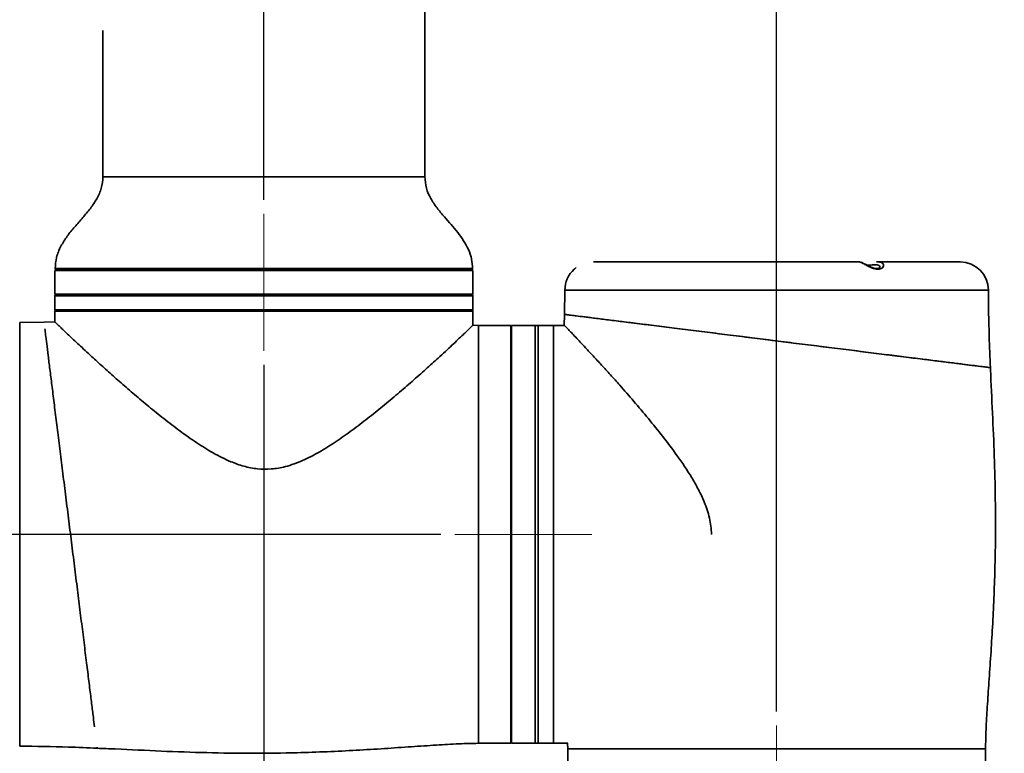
# Model space of a CAD drawing. Header units: millimetres. Extents: x 92 to 152, y 67 to 203.
# Tile 10 of 12: x 116 to 151, y 80 to 106. Entities that reach past the tile are written whole.
import ezdxf

# ---------------------------------------------------------------- set-up
doc = ezdxf.new("R2010")
doc.units = ezdxf.units.MM
doc.linetypes.add('CENTERX2', pattern=[20.32, 12.7, -2.54, 2.54, -2.54])
doc.layers.add('SLD-0', color=179, linetype='Continuous')
doc.layers.add('标注层', color=7, linetype='Continuous')
doc.styles.add('SLDTEXTSTYLE1', font='GOTHIC.TTF', dxfattribs={"width": 0.79431})
doc.styles.add('SLDTEXTSTYLE2', font='GOTHIC.TTF', dxfattribs={"width": 0.913})
doc.dimstyles.new('SLDDIMSTYLE0', dxfattribs={"dimtxt": 2.5, "dimasz": 3.5, "dimexe": 0, "dimexo": 0.0625, "dimgap": 0.625, "dimtad": 2, "dimlfac": 10, "dimrnd": 1e-09, "dimzin": 12, "dimdsep": 46, "dimtxsty": 'SLDTEXTSTYLE1', "dimblk1": 'NONE', "dimblk2": 'NONE', "dimsah": 1, "dimcen": 0.09, "dimadec": 0, "dimazin": 3, "dimtfac": 1, "dimtofl": 0, "dimtmove": 0, "dimatfit": 3, "dimldrblk": 'NONE', "dimfxl": 0, "dimfrac": 2, "dimtolj": 1, "dimtzin": 12, "dimarcsym": 0})
doc.dimstyles.new('SLDDIMSTYLE1', dxfattribs={"dimtxt": 2.5, "dimasz": 3.5, "dimexe": 0, "dimexo": 0.0625, "dimgap": 0.625, "dimtad": 2, "dimdec": 0, "dimlfac": 10, "dimrnd": 1e-09, "dimzin": 12, "dimdsep": 46, "dimtxsty": 'SLDTEXTSTYLE1', "dimblk1": 'NONE', "dimblk2": 'NONE', "dimsah": 1, "dimcen": 0.09, "dimadec": 0, "dimazin": 3, "dimtfac": 1, "dimtofl": 0, "dimtmove": 0, "dimatfit": 3, "dimldrblk": 'NONE', "dimfxl": 0, "dimfrac": 2, "dimtolj": 1, "dimtzin": 12, "dimarcsym": 0})

# ---------------------------------------------------------------- blocks, each defined once
blk = doc.blocks.new('_D')
at = {"layer": '标注层'}
for p, q in [((126.991, 194.836), (94.54, 194.836)), ((95.04, 194.836), (95.04, 87.619)), ((130.996, 87.619), (94.54, 87.619))]:
    blk.add_line(p, q, dxfattribs=at)
for points in [[(95.04, 194.836), (94.79, 192.836), (95.29, 192.836)], [(95.04, 87.619), (95.29, 89.619), (94.79, 89.619)]]:
    blk.add_solid(points, dxfattribs=at)
at = {"layer": '标注层', "insert": (91.817, 136.137), "char_height": 2.5, "attachment_point": 1, "rotation": 90, "style": 'SLDTEXTSTYLE2'}
blk.add_mtext('1072.18', dxfattribs=at)
blk = doc.blocks.new('_NONE')
blk = doc.blocks.new('_D_1')
at = {"layer": '标注层'}
for p, q in [((128.596, 138.619), (102.54, 138.619)), ((103.04, 87.619), (103.04, 138.619)), ((130.996, 87.619), (102.54, 87.619))]:
    blk.add_line(p, q, dxfattribs=at)
for points in [[(103.04, 138.619), (102.79, 136.619), (103.29, 136.619)], [(103.04, 87.619), (103.29, 89.619), (102.79, 89.619)]]:
    blk.add_solid(points, dxfattribs=at)
at = {"layer": '标注层', "insert": (99.817, 110.77), "char_height": 2.5, "attachment_point": 1, "rotation": 90, "style": 'SLDTEXTSTYLE2'}
blk.add_mtext('510', dxfattribs=at)
blk = doc.blocks.new('_D_2')
at = {"layer": '标注层'}
for p, q in [((124.726, 93.619), (124.726, 66.874)), ((142.891, 75.504), (142.891, 66.874)), ((124.726, 67.374), (142.891, 67.374))]:
    blk.add_line(p, q, dxfattribs=at)
for points in [[(124.726, 67.374), (126.726, 67.124), (126.726, 67.624)], [(142.891, 67.374), (140.891, 67.624), (140.891, 67.124)]]:
    blk.add_solid(points, dxfattribs=at)
at = {"layer": '标注层', "insert": (129.501, 70.596), "char_height": 2.5, "attachment_point": 1, "style": 'SLDTEXTSTYLE2'}
blk.add_mtext('181.65', dxfattribs=at)
blk = doc.blocks.new('_D_3')
at = {"layer": '标注层'}
for p, q in [((138.991, 170.089), (138.991, 112.619)), ((124.726, 99.464), (124.726, 113.619)), ((124.726, 113.119), (106.733, 113.119)), ((124.726, 113.119), (138.991, 113.119))]:
    blk.add_line(p, q, dxfattribs=at)
for points in [[(124.726, 113.119), (126.726, 112.869), (126.726, 113.369)], [(138.991, 113.119), (136.991, 113.369), (136.991, 112.869)]]:
    blk.add_solid(points, dxfattribs=at)
at = {"layer": '标注层', "insert": (106.733, 116.341), "char_height": 2.5, "attachment_point": 1, "style": 'SLDTEXTSTYLE2'}
blk.add_mtext('142.65', dxfattribs=at)
blk = doc.blocks.new('_D_4')
at = {"layer": '标注层'}
for p, q in [((138.991, 170.089), (138.991, 112.619)), ((142.891, 81.349), (142.891, 113.619)), ((138.991, 113.119), (142.891, 113.119)), ((142.891, 113.119), (150.301, 113.119))]:
    blk.add_line(p, q, dxfattribs=at)
for points in [[(138.991, 113.119), (140.991, 112.869), (140.991, 113.369)], [(142.891, 113.119), (140.891, 113.369), (140.891, 112.869)]]:
    blk.add_solid(points, dxfattribs=at)
at = {"layer": '标注层', "insert": (147.169, 116.341), "char_height": 2.5, "attachment_point": 1, "style": 'SLDTEXTSTYLE2'}
blk.add_mtext('39', dxfattribs=at)
blk = doc.blocks.new('_D_9')
at = {"layer": '标注层'}
for p, q in [((130.996, 87.619), (102.54, 87.619)), ((103.04, 73.354), (103.04, 87.619)), ((132.991, 73.354), (102.54, 73.354))]:
    blk.add_line(p, q, dxfattribs=at)
for points in [[(103.04, 87.619), (102.79, 85.619), (103.29, 85.619)], [(103.04, 73.354), (103.29, 75.354), (102.79, 75.354)]]:
    blk.add_solid(points, dxfattribs=at)
at = {"layer": '标注层', "insert": (99.817, 76.179), "char_height": 2.5, "attachment_point": 1, "rotation": 90, "style": 'SLDTEXTSTYLE2'}
blk.add_mtext('142.65', dxfattribs=at)

msp = doc.modelspace()

# ---------------------------------------------------------------- linework, layer by layer
at = {"layer": 'SLD-0', "color": 179, "linetype": 'Continuous', "lineweight": 35}
for p, q in [((130.4256, 100.2836), (130.4256, 127.5686)), ((119.0256, 105.4618), (119.0256, 100.2836)), ((132.0749, 96.9836), (117.3763, 96.9836)), ((118.8256, 96.9836), (130.6256, 96.9836)), ((135.7891, 97.0645), (135.7597, 97.0425)), ((145.8402, 97.2686), (136.3998, 97.2686)), ((145.8779, 97.2569), (145.8742, 97.2585)), ((145.9083, 97.243), (145.8892, 97.2518)), ((145.9643, 97.2157), (145.9083, 97.243)), ((146.0508, 97.1719), (145.9643, 97.2157)), ((146.1492, 97.1232), (146.0508, 97.1719)), ((146.2445, 97.0806), (146.1492, 97.1232)), ((146.3285, 97.0504), (146.2445, 97.0806)), ((146.4042, 97.0333), (146.3285, 97.0504)), ((146.4633, 97.031), (146.4042, 97.0333)), ((149.3906, 97.2686), (146.4337, 97.2686)), ((146.5085, 97.0403), (146.4633, 97.031)), ((146.5394, 97.0576), (146.5085, 97.0403)), ((146.5511, 97.0717), (146.5394, 97.0576)), ((146.5511, 97.0712), (146.5511, 97.0717)), ((117.3256, 96.9636), (117.3256, 96.1186)), ((117.3277, 96.9636), (132.1252, 96.9636)), ((117.4756, 96.9636), (131.9756, 96.9636)), ((128.6084, 96.9636), (117.5282, 96.9636)), ((127.8997, 96.9636), (118.8278, 96.9636)), ((127.9836, 96.9636), (130.6244, 96.9636)), ((128.6922, 96.9636), (131.9256, 96.9636)), ((132.1256, 96.1186), (132.1256, 96.9636)), ((135.3906, 96.2686), (135.3747, 95.4069)), ((132.1256, 96.1186), (117.3256, 96.1186)), ((117.3256, 96.0686), (117.3256, 95.5686)), ((117.3756, 96.1186), (132.0756, 96.1186)), ((128.6084, 96.1186), (117.5256, 96.1186)), ((118.1437, 96.1186), (117.6596, 96.1186)), ((118.8917, 96.1186), (118.6932, 96.1186)), ((118.8147, 96.1186), (118.8583, 96.1186)), ((119.1732, 96.1186), (118.8412, 96.1186)), ((118.8583, 96.1186), (119.1258, 96.1186)), ((120.3292, 96.1186), (119.0836, 96.1186)), ((119.96, 96.1186), (119.4051, 96.1186)), ((119.6487, 96.1186), (119.4212, 96.1186)), ((119.96, 96.1186), (119.6487, 96.1186)), ((122.3377, 96.1186), (120.3164, 96.1186)), ((121.1756, 96.1186), (121.3381, 96.1186)), ((121.2028, 96.1186), (121.1756, 96.1186)), ((121.3381, 96.1186), (121.7827, 96.1186)), ((122.042, 96.1186), (121.6631, 96.1186)), ((121.7827, 96.1186), (123.0268, 96.1186)), ((122.3377, 96.1186), (122.042, 96.1186)), ((125.3552, 96.1186), (122.8672, 96.1186)), ((124.7256, 96.1186), (124.4055, 96.1186)), ((125.1545, 96.1186), (124.7256, 96.1186)), ((124.7256, 96.1186), (125.2282, 96.1186)), ((125.3552, 96.1186), (125.1545, 96.1186)), ((125.2282, 96.1186), (126.3466, 96.1186)), ((127.9912, 96.1186), (125.916, 96.1186)), ((128.1131, 96.1186), (127.6256, 96.1186)), ((131.9256, 96.1186), (128.6922, 96.1186)), ((129.4912, 96.1186), (130.1366, 96.1186)), ((129.4912, 96.1186), (129.8026, 96.1186)), ((129.8026, 96.1186), (130.03, 96.1186)), ((129.8885, 96.1186), (130.034, 96.1186)), ((130.5929, 96.1186), (129.9914, 96.1186)), ((130.2314, 96.1186), (130.03, 96.1186)), ((130.1208, 96.1186), (130.2314, 96.1186)), ((130.5317, 96.1186), (130.3314, 96.1186)), ((130.5929, 96.1186), (130.8281, 96.1186)), ((130.8281, 96.1186), (131.3675, 96.1186)), ((130.8501, 96.1186), (131.0992, 96.1186)), ((131.2424, 96.1186), (131.7916, 96.1186)), ((132.1256, 95.5686), (132.1256, 96.0686)), ((117.3256, 95.5186), (117.3256, 95.1347)), ((124.7256, 95.5186), (117.3267, 95.5186)), ((132.0756, 95.5186), (117.3756, 95.5186)), ((124.7256, 95.5186), (117.46, 95.5186)), ((124.7256, 95.5186), (132.1245, 95.5186)), ((124.7256, 95.5186), (131.9912, 95.5186)), ((132.1256, 95.0191), (132.1256, 95.5186)), ((135.3747, 95.4067), (135.3675, 95.0172)), ((135.3869, 95.4065), (135.3962, 95.4054)), ((135.3962, 95.4054), (135.4627, 95.397)), ((135.4627, 95.397), (135.5829, 95.382)), ((135.5829, 95.382), (135.7502, 95.3611)), ((135.7502, 95.3611), (135.9659, 95.3341)), ((135.9659, 95.3341), (136.237, 95.3003)), ((136.237, 95.3003), (136.5557, 95.2604)), ((136.5557, 95.2604), (136.9104, 95.2161)), ((116.9373, 95.1337), (116.0756, 95.1186)), ((117.327, 95.1406), (116.9374, 95.1337)), ((132.3256, 95.0186), (132.1244, 95.0237)), ((133.4756, 95.0186), (132.3256, 95.0186)), ((133.4756, 95.0186), (133.4756, 87.6186)), ((134.3406, 95.0186), (133.4956, 95.0186)), ((133.4956, 95.0186), (133.4956, 80.2186)), ((134.4406, 95.0186), (134.3406, 95.0186)), ((134.3406, 95.0186), (134.3406, 80.2186)), ((134.9906, 95.0186), (134.4406, 95.0186)), ((134.4406, 95.0186), (134.4406, 80.2186)), ((135.3745, 95.0186), (134.9906, 95.0186)), ((134.9906, 95.0186), (134.9906, 80.2186)), ((136.9104, 95.2161), (137.3057, 95.1667)), ((137.3057, 95.1667), (137.7518, 95.1109)), ((137.7518, 95.1109), (138.2347, 95.0505)), ((138.2347, 95.0505), (138.74, 94.9874)), ((138.74, 94.9874), (139.2736, 94.9207)), ((139.2736, 94.9207), (139.8483, 94.8488)), ((133.4956, 94.8686), (133.4756, 94.8686)), ((139.8483, 94.8488), (140.4449, 94.7743)), ((140.4449, 94.7743), (141.0469, 94.699)), ((141.0469, 94.699), (141.6617, 94.6222)), ((141.6617, 94.6222), (142.3031, 94.542)), ((142.3031, 94.542), (142.9491, 94.4612)), ((142.9491, 94.4612), (143.58, 94.3824)), ((143.58, 94.3824), (144.2064, 94.3041)), ((144.2064, 94.3041), (144.8416, 94.2247)), ((144.8416, 94.2247), (145.4629, 94.147)), ((145.4629, 94.147), (146.0486, 94.0738)), ((146.0486, 94.0738), (146.6127, 94.0033)), ((146.6127, 94.0033), (147.1665, 93.9341)), ((147.1665, 93.9341), (147.689, 93.8688)), ((147.689, 93.8688), (148.1603, 93.8098)), ((148.1603, 93.8098), (148.5954, 93.7555)), ((148.5954, 93.7555), (149.002, 93.7046)), ((149.002, 93.7046), (149.3638, 93.6594)), ((149.3638, 93.6594), (149.6671, 93.6215)), ((149.6671, 93.6215), (149.9241, 93.5894)), ((149.9241, 93.5894), (150.138, 93.5626)), ((150.138, 93.5626), (150.299, 93.5425)), ((150.299, 93.5425), (150.4213, 93.5272)), ((150.4213, 93.5272), (150.4628, 93.522)), ((133.4756, 87.6186), (133.4756, 80.2186)), ((133.4756, 80.3686), (133.4956, 80.3686)), ((132.3256, 80.2186), (133.4756, 80.2186)), ((133.4956, 80.2186), (134.3406, 80.2186)), ((134.3406, 80.2186), (134.4406, 80.2186)), ((134.4406, 80.2186), (134.9906, 80.2186)), ((134.9906, 80.2186), (135.4901, 80.2186)), ((135.4854, 80.2197), (135.4906, 80.0186)), ((135.4906, 80.0186), (135.4906, 78.8686)), ((150.2906, 78.8686), (150.2906, 80.0186))]:
    msp.add_line(p, q, dxfattribs=at)
at = {"layer": 'SLD-0', "color": 8, "linetype": 'Continuous', "lineweight": 35}
for p, q in [((119.0256, 100.2836), (130.4256, 100.2836)), ((117.3263, 97.035), (132.1249, 97.035)), ((150.3906, 96.2686), (135.3906, 96.2686)), ((132.1256, 96.0686), (117.3256, 96.0686)), ((117.3256, 95.5686), (132.1256, 95.5686)), ((116.0756, 95.1186), (116.0756, 87.6186)), ((132.3256, 95.0186), (132.3256, 87.6186)), ((116.0756, 87.6186), (116.0756, 80.1186)), ((132.3256, 87.6186), (132.3256, 80.2186)), ((150.2906, 80.0186), (135.4906, 80.0186))]:
    msp.add_line(p, q, dxfattribs=at)
at = {"layer": 'SLD-0', "color": 179, "linetype": 'Continuous', "lineweight": 35}
for centre, radius, start, end in [((117.3763, 97.0336), 0.05, 178.34659, 270), ((118.8256, 96.8836), 0.1, 53.1301, 90), ((130.6256, 96.8836), 0.1, 90, 126.8699), ((132.0749, 97.0336), 0.05, 270, 1.65341), ((136.3906, 96.2686), 1, 132.43019, 179.99996), ((149.3906, 96.2686), 1, 0.00004, 90), ((117.3756, 96.0686), 0.05, 90, 180), ((132.0756, 96.0686), 0.05, 0, 90), ((117.3756, 95.5686), 0.05, 180, 270), ((132.0756, 95.5686), 0.05, 270, 359.99918)]:
    msp.add_arc(centre, radius, start, end, dxfattribs=at)
for points, knots in [([(119.0256, 100.2836), (119.0139, 100.1451), (118.9908, 99.8721), (118.8157, 99.4952), (118.5817, 99.1548), (118.3071, 98.832), (118.0229, 98.5127), (117.7529, 98.1821), (117.5259, 97.8252), (117.3633, 97.4394), (117.3423, 97.1663), (117.3322, 97.0342)], [0, 0, 0, 0, 0.11045286, 0.21764763, 0.32743958, 0.44089343, 0.5564342, 0.66979528, 0.78196445, 0.8946086, 1, 1, 1, 1]), ([(132.1199, 97.0355), (132.1127, 97.1453), (132.0976, 97.3756), (131.9791, 97.7076), (131.8065, 98.0225), (131.5944, 98.3127), (131.3617, 98.5876), (131.1098, 98.8714), (130.8557, 99.1728), (130.6284, 99.5083), (130.4592, 99.8794), (130.4369, 100.1475), (130.4256, 100.2836)], [0, 0, 0, 0, 0.0877573, 0.1839804, 0.2789811, 0.3746532, 0.4710692, 0.5672427, 0.6784879, 0.7861667, 0.8914421, 1, 1, 1, 1]), ([(135.7597, 97.0425), (135.7512, 97.0358), (135.7312, 97.0198), (135.7236, 97.0132), (135.7192, 97.0094)], [0, 0, 0, 0, 0.4232063, 1, 1, 1, 1]), ([(150.4649, 93.5221), (150.4479, 93.8942), (150.4063, 94.8092), (150.3964, 95.7251), (150.3906, 96.2686)], [0, 0, 0, 0, 0.40666364, 1, 1, 1, 1]), ([(150.4628, 93.522), (150.4535, 93.5232), (150.4349, 93.5255), (150.2887, 93.5438), (150.0587, 93.5725), (149.7361, 93.6129), (149.3306, 93.6636), (148.8461, 93.7241), (148.2861, 93.7941), (147.66, 93.8724), (146.9743, 93.9581), (146.2355, 94.0504), (145.4543, 94.1481), (144.6399, 94.2499), (143.8015, 94.3547), (142.9503, 94.4611), (142.0975, 94.5677), (141.2541, 94.6731), (140.4306, 94.7761), (139.6384, 94.8751), (138.8893, 94.9687), (138.1914, 95.056), (137.5542, 95.1356), (136.9884, 95.2063), (136.4982, 95.2676), (136.09, 95.3186), (135.7711, 95.3585), (135.5442, 95.3869), (135.405, 95.4043), (135.3919, 95.4059), (135.3856, 95.4067)], [0, 0, 0, 0, 0.0353847, 0.0708827, 0.1062678, 0.1416465, 0.1771377, 0.2125176, 0.2480257, 0.2836458, 0.3191552, 0.3549427, 0.3908431, 0.4266316, 0.4626911, 0.4988647, 0.5349244, 0.57113, 0.6074511, 0.6436559, 0.6798113, 0.7160828, 0.7522367, 0.7881617, 0.8242025, 0.8601259, 0.895743, 0.9314749, 0.9670912, 1, 1, 1, 1]), ([(116.9666, 94.8909), (116.9744, 94.8282), (116.9915, 94.6916), (117.0311, 94.3744), (117.0821, 93.9667), (117.1435, 93.4753), (117.2139, 92.9123), (117.2926, 92.2827), (117.3789, 91.5921), (117.4716, 90.8508), (117.5695, 90.0673), (117.6717, 89.2501), (117.7766, 88.4102), (117.8831, 87.5586), (117.9897, 86.7057), (118.0951, 85.8626), (118.1978, 85.0408), (118.2964, 84.252), (118.3898, 83.5053), (118.4765, 82.811), (118.5555, 82.1796), (118.6255, 81.6195), (118.6842, 81.1494), (118.7141, 80.9108), (118.7278, 80.8007)], [0, 0, 0, 0, 0.03859943, 0.08406798, 0.12939387, 0.17488611, 0.22052205, 0.26601618, 0.31185944, 0.3578472, 0.40369209, 0.44991499, 0.49628411, 0.54250756, 0.58897127, 0.63558287, 0.68204591, 0.7285049, 0.77511287, 0.82157016, 0.86778355, 0.91414587, 0.96035734, 1, 1, 1, 1]), ([(117.3271, 95.1347), (117.3266, 95.1351), (117.3205, 95.1409), (117.3424, 95.12), (117.3908, 95.0736), (117.4667, 95.0012), (117.5685, 94.9041), (117.6972, 94.7819), (117.8507, 94.6368), (118.0888, 94.4131), (118.4068, 94.1167), (118.8144, 93.7427), (119.2218, 93.3745), (119.6651, 92.9812), (120.1419, 92.5682), (120.6456, 92.1442), (121.1792, 91.7129), (121.7423, 91.2803), (122.3242, 90.8693), (122.9247, 90.4939), (123.484, 90.21), (124.0146, 90.0208), (124.4969, 89.9247), (124.9969, 89.9179), (125.4323, 89.9946), (125.8001, 90.1092), (126.2065, 90.2731), (126.7092, 90.5358), (127.2915, 90.9032), (127.8614, 91.3093), (128.4088, 91.7272), (128.9484, 92.1621), (129.4745, 92.6021), (129.9866, 93.0443), (130.4659, 93.4686), (130.8548, 93.8205), (131.1595, 94.1009), (131.396, 94.3212), (131.6062, 94.5193), (131.7761, 94.6813), (131.9072, 94.8076), (132.0055, 94.903), (132.0761, 94.9718), (132.1188, 95.0137), (132.1225, 95.0174), (132.1243, 95.0191)], [0, 0, 0, 0, 0.0016887, 0.0220931, 0.0395604, 0.0570287, 0.0749646, 0.0929021, 0.1112032, 0.129506, 0.1668294, 0.1951056, 0.2233878, 0.2524645, 0.281545, 0.3106494, 0.339755, 0.3694499, 0.399139, 0.4265015, 0.4541711, 0.4729897, 0.4922312, 0.5111003, 0.5306956, 0.5434024, 0.5561158, 0.5821504, 0.6105187, 0.638901, 0.6679407, 0.6969808, 0.7285089, 0.7600331, 0.792515, 0.8249881, 0.8462188, 0.8674471, 0.8892038, 0.910957, 0.9289118, 0.9468648, 0.9653204, 0.9837748, 1, 1, 1, 1]), ([(140.5839, 87.6186), (140.5787, 87.7158), (140.5682, 87.9104), (140.4945, 88.3016), (140.3476, 88.7392), (140.1249, 89.2086), (139.8086, 89.7645), (139.3817, 90.3957), (138.8579, 91.0898), (138.3413, 91.728), (137.8279, 92.3354), (137.3782, 92.849), (136.9989, 93.2732), (136.6828, 93.6212), (136.3867, 93.9431), (136.1363, 94.2122), (135.9314, 94.4307), (135.7656, 94.6064), (135.6244, 94.7553), (135.5116, 94.8737), (135.4315, 94.9575), (135.3816, 95.0097), (135.3768, 95.0146), (135.3745, 95.0171)], [0, 0, 0, 0, 0.0225666, 0.045141, 0.0922242, 0.1297134, 0.1672292, 0.2438873, 0.3130725, 0.3822634, 0.4534857, 0.524695, 0.574221, 0.6237412, 0.6744746, 0.725198, 0.7644023, 0.8036021, 0.8438519, 0.8840966, 0.9233676, 0.9626355, 1, 1, 1, 1]), ([(150.2906, 80.0186), (150.295, 80.2483), (150.3044, 80.744), (150.3539, 81.5331), (150.4132, 82.4085), (150.4781, 83.3509), (150.5598, 84.6821), (150.634, 86.4002), (150.6512, 88.2929), (150.6164, 90.0096), (150.5577, 91.5359), (150.4974, 92.7071), (150.4709, 93.371), (150.4649, 93.5221)], [0, 0, 0, 0, 0.0509967, 0.1100321, 0.1754504, 0.2457654, 0.3196907, 0.4714645, 0.6274135, 0.7397101, 0.8525264, 0.966425, 1, 1, 1, 1]), ([(116.0756, 80.1186), (116.6512, 80.1121), (117.5672, 80.1019), (118.4821, 80.0596), (118.822, 80.0439)], [0, 0, 0, 0, 0.6284841, 1, 1, 1, 1]), ([(118.8221, 80.0463), (118.822, 80.0475), (118.8218, 80.0488), (118.818, 80.0795), (118.8175, 80.0835)], [0, 0, 0, 0, 0.8712437, 1, 1, 1, 1]), ([(118.822, 80.0439), (119.0357, 80.0352), (119.7922, 80.0042), (121.0861, 79.9387), (122.7028, 79.8816), (124.3089, 79.8591), (125.7295, 79.877), (126.9587, 79.9188), (127.9896, 79.9695), (128.9847, 80.0304), (129.9295, 80.0955), (130.8073, 80.155), (131.5984, 80.2047), (132.0953, 80.2142), (132.3256, 80.2186)], [0, 0, 0, 0, 0.0474736, 0.1680393, 0.2875522, 0.4065086, 0.5245186, 0.6028366, 0.6794876, 0.7536038, 0.824104, 0.8896953, 0.9488828, 1, 1, 1, 1])]:
    msp.add_open_spline(points, degree=3, knots=knots, dxfattribs=at)
at = {"layer": 'SLD-0', "color": 8, "linetype": 'Continuous', "lineweight": 35}
for points, knots in [([(146.4267, 97.2673), (146.463, 97.267), (146.5396, 97.2664), (146.6202, 97.2402), (146.6709, 97.1945), (146.6824, 97.131), (146.6528, 97.0711), (146.5957, 97.0267), (146.5251, 97.0019), (146.4256, 97.0037), (146.3066, 97.0355), (146.1772, 97.0927), (146.0406, 97.1646), (145.9248, 97.227), (145.8471, 97.2637), (145.8363, 97.2668), (145.8314, 97.2682)], [0, 0, 0, 0, 0.0660715, 0.1392181, 0.2121059, 0.2906428, 0.3771635, 0.420457, 0.4782844, 0.5357769, 0.590747, 0.6688665, 0.7503473, 0.8433374, 0.9289315, 1, 1, 1, 1]), ([(146.5471, 97.065), (146.5475, 97.0774), (146.5484, 97.1066), (146.5175, 97.1428), (146.4584, 97.1669), (146.3718, 97.1705), (146.2713, 97.1599), (146.1773, 97.147), (146.1258, 97.1457), (146.1049, 97.1451)], [0, 0, 0, 0, 0.1127809, 0.2671895, 0.4180993, 0.5763718, 0.7372454, 0.893605, 1, 1, 1, 1])]:
    msp.add_open_spline(points, degree=3, knots=knots, dxfattribs=at)
at = {"layer": '标注层', "linetype": 'CENTERX2', "lineweight": 18}
for p, q in [((124.7256, 94.1186), (124.7256, 98.9636)), ((136.3406, 87.6186), (131.4956, 87.6186)), ((142.8906, 76.0036), (142.8906, 80.8486))]:
    msp.add_line(p, q, dxfattribs=at)

# ---------------------------------------------------------------- dimensions: what is measured, and where the dimension line sits
at = {"layer": '标注层'}
for base, p1, p2, dimstyle, picture, middle in [((95.03982, 194.8361), (131.4956, 87.61855), (127.4906, 194.8361), 'SLDDIMSTYLE0', '_D', (95.03982, 141.22733)), ((103.0398, 87.6186), (129.0956, 138.6186), (131.4956, 87.6186), 'SLDDIMSTYLE1', '_D_1', (103.0398, 113.1186)), ((103.0398, 73.3536), (131.4956, 87.6186), (133.4906, 73.3536), 'SLDDIMSTYLE0', '_D_9', (103.0398, 80.4861))]:
    dim = msp.add_linear_dim(base=base, p1=p1, p2=p2, angle=90, dimstyle=dimstyle, dxfattribs=at)
    dim.commit()
    dim.dimension.update_dxf_attribs({"geometry": picture, "text_midpoint": middle, "dimtype": 160})
for base, p1, p2, dimstyle, picture, middle in [((124.7256, 113.1186), (138.9906, 170.5886), (124.7256, 98.9636), 'SLDDIMSTYLE0', '_D_3', (111.0398, 113.1186)), ((138.9906, 113.1186), (142.8906, 80.8486), (138.9906, 170.5886), 'SLDDIMSTYLE1', '_D_4', (148.7354, 113.1186)), ((124.7256, 67.3735), (142.8906, 76.0036), (124.7256, 94.1186), 'SLDDIMSTYLE0', '_D_2', (133.8081, 67.3735))]:
    dim = msp.add_linear_dim(base=base, p1=p1, p2=p2, dimstyle=dimstyle, dxfattribs=at)
    dim.commit()
    dim.dimension.update_dxf_attribs({"geometry": picture, "text_midpoint": middle, "dimtype": 160})

doc.saveas('drawing.dxf')
